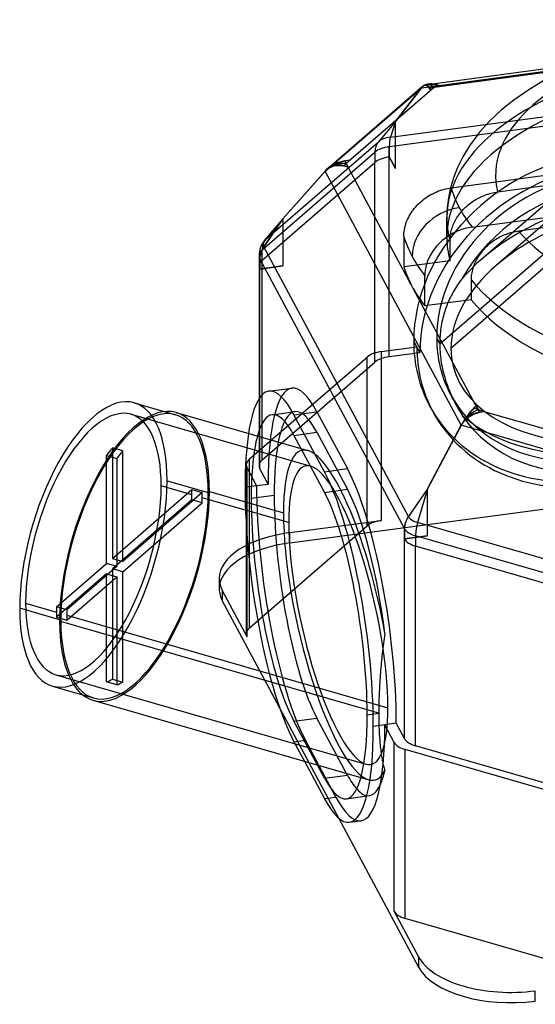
# Model space of a CAD drawing. Header units: millimetres. Extents: x -319 to 319, y -128 to 299.
# Tile 1 of 5: x -319 to -102, y -118 to 296. Entities that reach past the tile are written whole.
import ezdxf

# ---------------------------------------------------------------- set-up
doc = ezdxf.new("R2010")
doc.units = ezdxf.units.MM
doc.layers.add('MAIN-1', color=7, linetype='Continuous')

msp = doc.modelspace()

# ---------------------------------------------------------------- linework, layer by layer
at = {"layer": 'MAIN-1'}
for p, q in [((-150.32, 267.19), (63.39, 295.82)), ((-163.39, 246.43), (63.6, 276.84)), ((-85.16, 276.87), (-145.69, 268.76)), ((-144.87, 267.44), (-89.78, 274.82)), ((-163.84, 242.41), (63.16, 272.82)), ((-98.87, 270.18), (-105.63, 266.1)), ((-190.85, 232.1), (-150.34, 267.18)), ((-149.87, 267.68), (-189.27, 233.57)), ((-144.87, 267.44), (-181.95, 235.33)), ((-161.25, 253.05), (-150.07, 267.49)), ((-161.25, 253.06), (-150.32, 267.19)), ((-150.34, 267.18), (-161.25, 253.06)), ((-149.85, 267.71), (-149.86, 267.69)), ((-148.26, 268.42), (-148.7, 268.36)), ((-145.69, 268.76), (-147.63, 268.5)), ((-146.99, 267.15), (-144.9, 267.43)), ((-146.99, 267.15), (-146.43, 266.11)), ((-146.43, 266.11), (-144.9, 267.43)), ((-144.86, 267.45), (-143.78, 268.39)), ((-141.9, 267.84), (-144.86, 267.45)), ((-141.9, 267.84), (-143.78, 268.39)), ((-105.63, 266.1), (-111.45, 262.03)), ((-37.89, 262.57), (-118.91, 192.41)), ((-111.45, 262.03), (-116.62, 257.87)), ((-51.79, 258.47), (-125.1, 194.98)), ((-116.62, 257.87), (-121.7, 253.09)), ((-161.25, 253.06), (-168.43, 244.49)), ((-161.25, 253.06), (-163.4, 246.43)), ((-161.25, 253.06), (-163.39, 246.43)), ((-161.25, 233.25), (-161.25, 253.06)), ((-161.25, 253.06), (-161.25, 253.06)), ((-161.25, 253.06), (-161.25, 253.05)), ((-161.25, 233.25), (-161.25, 253.05)), ((-121.7, 253.09), (-125.98, 248.34)), ((-215.81, 203.47), (-168.43, 244.49)), ((-126.67, 247.49), (-130.13, 242.75)), ((-125.98, 248.34), (-126.67, 247.49)), ((-163.84, 242.41), (-163.84, 238.08)), ((-163.84, 238.08), (-163.84, 242.41)), ((-137.8, 225.08), (-20.94, 240.74)), ((-130.13, 242.75), (-132.96, 238.08)), ((-217.29, 199.05), (-169.91, 240.08)), ((-180.43, 236.66), (-182.52, 236.38)), ((-181.96, 235.34), (-182.52, 236.38)), ((-181.96, 235.34), (-180.43, 236.66)), ((-169.91, 240.08), (-169.91, 235.75)), ((-163.84, 238.08), (-161.25, 233.25)), ((-163.84, 238.08), (-163.84, 238.08)), ((-163.84, 154.07), (-163.84, 238.08)), ((-161.25, 233.25), (-163.84, 238.08)), ((-132.96, 238.08), (-135.12, 233.67)), ((-118.3, 223.36), (-20.94, 236.41)), ((-217.29, 194.72), (-169.91, 235.75)), ((-217.28, 194.72), (-169.91, 235.75)), ((-208.63, 212.03), (-190.85, 232.1)), ((-190.42, 232.54), (-208.62, 212.03)), ((-190.85, 232.09), (-208.62, 212.03)), ((-133.58, 125.23), (-190.85, 232.09)), ((-190.07, 232.87), (-190.08, 232.86)), ((-189.27, 233.57), (-190.06, 232.88)), ((-183.05, 234.38), (-181.96, 235.32)), ((-183.05, 234.38), (-181.17, 233.83)), ((-181.96, 235.32), (-181.17, 233.83)), ((-154.61, 184.31), (-181.95, 235.33)), ((-169.91, 151.75), (-169.91, 235.75)), ((-161.25, 233.25), (-161.25, 233.25)), ((-135.12, 233.67), (-136.83, 229.29)), ((-136.83, 229.29), (-138.1, 225.04)), ((-143.37, 223.63), (-142.58, 223.92)), ((-142.61, 159.48), (-65.11, 226.6)), ((-142.58, 223.92), (-141.78, 224.19)), ((-141.78, 224.19), (-140.97, 224.43)), ((-140.97, 224.43), (-140.16, 224.64)), ((-140.16, 224.64), (-139.35, 224.82)), ((-139.35, 224.82), (-138.56, 224.97)), ((-138.1, 225.04), (-138.58, 222.95)), ((-138.56, 224.97), (-137.8, 225.08)), ((-59.91, 225.1), (-137.91, 157.55)), ((-128.94, 208.57), (-12.09, 224.22)), ((-150.42, 219.38), (-149.78, 219.92)), ((-149.78, 219.92), (-149.11, 220.44)), ((-149.11, 220.44), (-148.42, 220.93)), ((-148.42, 220.93), (-147.72, 221.4)), ((-147.72, 221.4), (-147.01, 221.84)), ((-147.01, 221.84), (-146.3, 222.25)), ((-146.3, 222.25), (-145.59, 222.63)), ((-145.59, 222.63), (-144.88, 222.98)), ((-144.88, 222.98), (-144.14, 223.31)), ((-144.14, 223.31), (-143.37, 223.63)), ((-138.97, 220.87), (-139.27, 218.8)), ((-138.58, 222.95), (-138.97, 220.87)), ((-129.02, 219.16), (-128.44, 219.56)), ((-128.44, 219.56), (-127.85, 219.93)), ((-127.85, 219.93), (-127.26, 220.29)), ((-127.26, 220.29), (-126.67, 220.62)), ((-126.67, 220.62), (-126.08, 220.93)), ((-126.08, 220.93), (-125.49, 221.22)), ((-125.49, 221.22), (-124.88, 221.5)), ((-124.88, 221.5), (-124.25, 221.77)), ((-124.25, 221.77), (-123.6, 222.02)), ((-123.6, 222.02), (-122.94, 222.26)), ((-122.94, 222.26), (-122.27, 222.48)), ((-122.27, 222.48), (-121.6, 222.68)), ((-121.6, 222.68), (-120.93, 222.86)), ((-120.93, 222.86), (-120.26, 223.02)), ((-120.26, 223.02), (-119.59, 223.15)), ((-119.59, 223.15), (-118.94, 223.27)), ((-118.94, 223.27), (-118.3, 223.36)), ((-12.09, 219.89), (-109.45, 206.85)), ((-154.2, 215.24), (-153.71, 215.9)), ((-153.71, 215.9), (-153.21, 216.54)), ((-153.21, 216.54), (-152.68, 217.15)), ((-152.68, 217.15), (-152.15, 217.73)), ((-152.15, 217.73), (-151.61, 218.29)), ((-151.61, 218.29), (-151.04, 218.84)), ((-151.04, 218.84), (-150.42, 219.38)), ((-139.48, 216.72), (-139.61, 214.66)), ((-139.27, 218.8), (-139.48, 216.72)), ((-133.52, 215.09), (-133.09, 215.59)), ((-133.09, 215.59), (-132.64, 216.07)), ((-132.64, 216.07), (-132.19, 216.52)), ((-132.19, 216.52), (-131.72, 216.98)), ((-131.72, 216.98), (-131.22, 217.44)), ((-131.22, 217.44), (-130.7, 217.89)), ((-130.7, 217.89), (-130.15, 218.33)), ((-130.15, 218.33), (-129.6, 218.75)), ((-129.6, 218.75), (-129.02, 219.16)), ((-216.64, 200.32), (-208.63, 212.03)), ((-208.62, 212.03), (-216.63, 200.32)), ((-208.63, 212.03), (-216.26, 203.01)), ((-208.63, 212.03), (-215.81, 203.47)), ((-208.63, 212.03), (-208.63, 212.02)), ((-208.63, 212.03), (-208.63, 212.03)), ((-208.62, 212.03), (-208.63, 212.03)), ((-208.63, 212.02), (-208.63, 192.22)), ((-208.62, 212.03), (-208.62, 192.22)), ((-156.44, 211.16), (-156.15, 211.83)), ((-156.15, 211.83), (-155.83, 212.51)), ((-155.83, 212.51), (-155.47, 213.19)), ((-155.47, 213.19), (-155.08, 213.88)), ((-155.08, 213.88), (-154.65, 214.57)), ((-154.65, 214.57), (-154.2, 215.24)), ((-139.61, 214.66), (-139.65, 212.59)), ((-139.65, 204.21), (-139.65, 212.59)), ((-136.16, 211.21), (-135.84, 211.78)), ((-135.84, 211.78), (-135.51, 212.36)), ((-135.51, 212.36), (-135.15, 212.92)), ((-135.15, 212.92), (-134.77, 213.48)), ((-134.77, 213.48), (-134.37, 214.03)), ((-134.37, 214.03), (-133.95, 214.57)), ((-133.95, 214.57), (-133.52, 215.09)), ((-157.61, 206.78), (-157.49, 207.52)), ((-157.49, 207.52), (-157.34, 208.26)), ((-157.34, 208.26), (-157.16, 209.01)), ((-157.16, 209.01), (-156.95, 209.74)), ((-156.95, 209.74), (-156.7, 210.46)), ((-156.7, 210.46), (-156.44, 211.16)), ((-137.9, 206.53), (-137.75, 207.14)), ((-137.75, 207.14), (-137.58, 207.76)), ((-137.58, 207.76), (-137.39, 208.36)), ((-137.39, 208.36), (-137.17, 208.95)), ((-137.17, 208.95), (-136.95, 209.53)), ((-136.95, 209.53), (-136.71, 210.08)), ((-136.71, 210.08), (-136.45, 210.64)), ((-136.45, 210.64), (-136.16, 211.21)), ((-134.52, 207.11), (-135.29, 206.8)), ((-133.73, 207.41), (-134.52, 207.11)), ((-132.93, 207.68), (-133.73, 207.41)), ((-132.12, 207.92), (-132.93, 207.68)), ((-131.31, 208.12), (-132.12, 207.92)), ((-130.5, 208.3), (-131.31, 208.12)), ((-129.71, 208.45), (-130.5, 208.3)), ((-128.94, 208.57), (-129.71, 208.45)), ((-157.75, 204.64), (-157.73, 205.33)), ((-157.75, 204.64), (-157.75, 191.93)), ((-157.73, 205.33), (-157.69, 206.04)), ((-157.69, 206.04), (-157.61, 206.78)), ((-140.93, 203.4), (-141.57, 202.87)), ((-140.26, 203.92), (-140.93, 203.4)), ((-139.57, 204.41), (-140.26, 203.92)), ((-138.87, 204.88), (-139.57, 204.41)), ((-138.16, 205.33), (-138.87, 204.88)), ((-138.3, 202.91), (-138.29, 203.49)), ((-138.29, 203.49), (-138.26, 204.08)), ((-138.26, 204.08), (-138.21, 204.68)), ((-138.21, 204.68), (-138.13, 205.29)), ((-137.44, 205.74), (-138.16, 205.33)), ((-138.13, 205.29), (-138.02, 205.91)), ((-138.02, 205.91), (-137.9, 206.53)), ((-136.74, 206.11), (-137.44, 205.74)), ((-136.03, 206.46), (-136.74, 206.11)), ((-135.29, 206.8), (-136.03, 206.46)), ((-119.59, 203.04), (-120.17, 202.65)), ((-119, 203.42), (-119.59, 203.04)), ((-118.4, 203.77), (-119, 203.42)), ((-117.81, 204.1), (-118.4, 203.77)), ((-117.23, 204.41), (-117.81, 204.1)), ((-116.64, 204.7), (-117.23, 204.41)), ((-116.03, 204.98), (-116.64, 204.7)), ((-115.4, 205.25), (-116.03, 204.98)), ((-114.75, 205.5), (-115.4, 205.25)), ((-114.09, 205.74), (-114.75, 205.5)), ((-113.42, 205.96), (-114.09, 205.74)), ((-112.75, 206.16), (-113.42, 205.96)), ((-112.08, 206.34), (-112.75, 206.16)), ((-111.41, 206.5), (-112.08, 206.34)), ((-110.74, 206.64), (-111.41, 206.5)), ((-110.09, 206.75), (-110.74, 206.64)), ((-109.45, 206.85), (-110.09, 206.75)), ((-217.29, 194.72), (-217.29, 199.05)), ((-155.81, 86.82), (-216.63, 200.32)), ((-144.86, 199.38), (-145.34, 198.72)), ((-144.36, 200.02), (-144.86, 199.38)), ((-143.83, 200.63), (-144.36, 200.02)), ((-143.3, 201.22), (-143.83, 200.63)), ((-142.76, 201.77), (-143.3, 201.22)), ((-142.18, 202.32), (-142.76, 201.77)), ((-141.57, 202.87), (-142.18, 202.32)), ((-138.3, 194.53), (-138.3, 202.91)), ((-124.23, 199.07), (-124.67, 198.57)), ((-123.79, 199.55), (-124.23, 199.07)), ((-123.34, 200.01), (-123.79, 199.55)), ((-122.87, 200.46), (-123.34, 200.01)), ((-122.37, 200.92), (-122.87, 200.46)), ((-121.84, 201.37), (-122.37, 200.92)), ((-121.3, 201.81), (-121.84, 201.37)), ((-120.74, 202.24), (-121.3, 201.81)), ((-120.17, 202.65), (-120.74, 202.24)), ((-218.63, 196.55), (-218.63, 192.22)), ((-218.29, 190.93), (-218.29, 195.26)), ((-218.28, 195.26), (-218.28, 190.93)), ((-157.46, 81.76), (-218.28, 195.26)), ((-217.28, 110.72), (-217.28, 194.72)), ((-147.3, 195.31), (-147.58, 194.64)), ((-146.98, 195.99), (-147.3, 195.31)), ((-146.62, 196.67), (-146.98, 195.99)), ((-146.23, 197.36), (-146.62, 196.67)), ((-145.8, 198.05), (-146.23, 197.36)), ((-145.34, 198.72), (-145.8, 198.05)), ((-127.31, 194.69), (-127.59, 194.13)), ((-126.99, 195.27), (-127.31, 194.69)), ((-126.66, 195.84), (-126.99, 195.27)), ((-126.29, 196.41), (-126.66, 195.84)), ((-125.91, 196.97), (-126.29, 196.41)), ((-125.51, 197.52), (-125.91, 196.97)), ((-125.1, 198.05), (-125.51, 197.52)), ((-124.67, 198.57), (-125.1, 198.05)), ((-218.62, 192.22), (-218.62, 192.11)), ((-218.62, 192.11), (-218.62, 136.38)), ((-218.28, 190.93), (-218.29, 190.93)), ((-208.63, 192.22), (-218.28, 190.93)), ((-218.28, 190.93), (-208.62, 192.22)), ((-218.28, 136.88), (-218.28, 190.93)), ((-208.62, 192.22), (-208.63, 192.22)), ((-157.75, 191.93), (-138.3, 194.53)), ((-148.64, 191), (-148.76, 190.26)), ((-148.49, 191.75), (-148.64, 191)), ((-148.31, 192.49), (-148.49, 191.75)), ((-148.09, 193.22), (-148.31, 192.49)), ((-147.85, 193.94), (-148.09, 193.22)), ((-147.58, 194.64), (-147.85, 193.94)), ((-128.9, 190.63), (-129.05, 190.01)), ((-128.73, 191.24), (-128.9, 190.63)), ((-128.53, 191.84), (-128.73, 191.24)), ((-128.32, 192.43), (-128.53, 191.84)), ((-128.1, 193.01), (-128.32, 192.43)), ((-127.86, 193.57), (-128.1, 193.01)), ((-127.59, 194.13), (-127.86, 193.57)), ((-148.88, 188.81), (-148.9, 188.12)), ((-148.9, 175.41), (-148.9, 188.12)), ((-148.84, 189.53), (-148.88, 188.81)), ((-148.76, 190.26), (-148.84, 189.53)), ((-133.12, 187.01), (-133.64, 186.34)), ((-129.44, 186.97), (-129.45, 186.4)), ((-129.45, 186.4), (-129.45, 178.01)), ((-129.41, 187.56), (-129.44, 186.97)), ((-129.35, 188.16), (-129.41, 187.56)), ((-129.27, 188.77), (-129.35, 188.16)), ((-129.17, 189.39), (-129.27, 188.77)), ((-129.05, 190.01), (-129.17, 189.39)), ((-154.5, 184.09), (-154.61, 184.31)), ((-154.38, 183.87), (-154.5, 184.09)), ((-154.27, 183.66), (-154.38, 183.87)), ((-154.15, 183.44), (-154.27, 183.66)), ((-154.03, 183.22), (-154.15, 183.44)), ((-153.91, 183.01), (-154.03, 183.22)), ((-153.79, 182.79), (-153.91, 183.01)), ((-126.45, 131.77), (-153.79, 182.79)), ((-136.04, 182.85), (-136.48, 182.12)), ((-135.59, 183.56), (-136.04, 182.85)), ((-135.12, 184.27), (-135.59, 183.56)), ((-134.64, 184.97), (-135.12, 184.27)), ((-134.15, 185.66), (-134.64, 184.97)), ((-133.64, 186.34), (-134.15, 185.66)), ((-138.47, 178.36), (-138.82, 177.58)), ((-138.1, 179.12), (-138.47, 178.36)), ((-137.72, 179.89), (-138.1, 179.12)), ((-137.32, 180.64), (-137.72, 179.89)), ((-136.91, 181.38), (-137.32, 180.64)), ((-136.48, 182.12), (-136.91, 181.38)), ((-129.45, 178.01), (-148.9, 175.41)), ((-140.08, 174.41), (-140.36, 173.61)), ((-139.79, 175.22), (-140.08, 174.41)), ((-139.48, 176.01), (-139.79, 175.22)), ((-139.16, 176.8), (-139.48, 176.01)), ((-138.82, 177.58), (-139.16, 176.8)), ((-141.3, 170.34), (-141.5, 169.51)), ((-141.09, 171.16), (-141.3, 170.34)), ((-140.86, 171.98), (-141.09, 171.16)), ((-140.62, 172.8), (-140.86, 171.98)), ((-140.36, 173.61), (-140.62, 172.8)), ((-142.12, 166.18), (-142.24, 165.34)), ((-141.99, 167.02), (-142.12, 166.18)), ((-141.84, 167.85), (-141.99, 167.02)), ((-141.68, 168.68), (-141.84, 167.85)), ((-141.5, 169.51), (-141.68, 168.68)), ((-143.92, 161.92), (-142.61, 159.48)), ((-142.54, 161.99), (-142.58, 161.15)), ((-142.49, 162.83), (-142.54, 161.99)), ((-142.42, 163.66), (-142.49, 162.83)), ((-142.34, 164.5), (-142.42, 163.66)), ((-142.24, 165.34), (-142.34, 164.5)), ((-167.06, 156.23), (-152.28, 158.21)), ((-152.28, 158.21), (-153.58, 160.63)), ((-150.99, 155.8), (-152.28, 158.21)), ((-142.6, 160.31), (-142.61, 159.48)), ((-142.61, 159.48), (-142.6, 158.63)), ((-142.58, 161.15), (-142.6, 160.31)), ((-142.6, 158.63), (-142.58, 157.77)), ((-142.58, 157.77), (-142.54, 156.91)), ((-222.63, 111.04), (-173.13, 153.9)), ((-173.13, 82.89), (-173.13, 153.9)), ((-167.06, 85.22), (-167.06, 156.23)), ((-163.84, 154.07), (-150.99, 155.8)), ((-142.54, 156.91), (-142.49, 156.05)), ((-142.49, 156.05), (-142.41, 155.18)), ((-142.41, 155.18), (-142.33, 154.3)), ((-142.33, 154.3), (-142.22, 153.43)), ((-142.22, 153.43), (-142.11, 152.55)), ((-217.28, 110.72), (-169.91, 151.75)), ((-142.11, 152.55), (-141.97, 151.66)), ((-141.97, 151.66), (-141.82, 150.78)), ((-141.82, 150.78), (-141.65, 149.89)), ((-141.65, 149.89), (-141.46, 149)), ((-141.46, 149), (-141.26, 148.11)), ((-141.26, 148.11), (-141.04, 147.22)), ((-141.04, 147.22), (-140.81, 146.32)), ((-140.81, 146.32), (-140.55, 145.43)), ((-140.55, 145.43), (-140.29, 144.54)), ((-214.49, 139.55), (-204.83, 140.85)), ((-140.29, 144.54), (-140, 143.65)), ((-140, 143.65), (-139.7, 142.76)), ((-139.7, 142.76), (-139.38, 141.87)), ((-139.38, 141.87), (-139.05, 140.98)), ((-139.05, 140.98), (-138.7, 140.1)), ((-218.28, 106.92), (-218.28, 136.88)), ((-138.7, 140.1), (-138.34, 139.22)), ((-138.34, 139.22), (-137.96, 138.34)), ((-138.05, 138.12), (-135.84, 133.99)), ((-137.96, 138.34), (-137.57, 137.46)), ((-137.57, 137.46), (-137.16, 136.59)), ((-271.09, 134.63), (-258.46, 130.98)), ((-218.62, 136.38), (-218.62, 108.22)), ((-146.87, 133.4), (-145.57, 130.98)), ((-137.16, 136.59), (-136.73, 135.72)), ((-136.73, 135.72), (-136.3, 134.85)), ((-136.3, 134.85), (-135.84, 133.99)), ((-135.84, 133.99), (-135.42, 133.21)), ((-135.42, 133.21), (-134.98, 132.44)), ((-127.27, 133.26), (-128.36, 132.32)), ((-127.27, 133.26), (-126.47, 131.78)), ((-272.47, 129.82), (-196.84, 107.99)), ((-258.46, 130.98), (-253.81, 129.64)), ((-253.53, 130.6), (-200.99, 115.43)), ((-213.17, 129.64), (-203.51, 130.94)), ((-203.95, 129.62), (-194.29, 130.91)), ((-191.11, 105.66), (-203.95, 129.62)), ((-194.29, 130.91), (-181.45, 106.96)), ((-134.98, 132.44), (-134.53, 131.66)), ((-134.53, 131.66), (-134.07, 130.9)), ((-134.07, 130.9), (-133.6, 130.13)), ((-133.6, 130.13), (-133.12, 129.37)), ((-126.47, 131.78), (-128.36, 132.32)), ((-126.45, 131.77), (-62.24, 113.23)), ((-123.8, 131), (-126.45, 131.76)), ((-125.89, 130.72), (-126.45, 131.76)), ((-125.89, 130.72), (-123.8, 131)), ((-147.8, 98.53), (-133.24, 125.83)), ((-133.57, 125.22), (-147.8, 98.53)), ((-147.2, 99.66), (-133.58, 125.23)), ((-63.42, 104.97), (-133.57, 125.22)), ((-203.95, 120.96), (-194.29, 122.25)), ((-203.95, 120.96), (-191.11, 97)), ((-194.29, 122.25), (-181.45, 98.3)), ((-205.7, 75.71), (102.43, 116.99)), ((-282.79, 112.52), (-278.46, 111.27)), ((-282.79, 67.03), (-282.79, 112.52)), ((-275.96, 114.4), (-280.29, 115.65)), ((-280.29, 115.65), (-280.29, 69.2)), ((-275.96, 67.95), (-275.96, 114.4)), ((-200.99, 115.43), (-198.06, 114.59)), ((-278.46, 111.27), (-278.46, 65.78)), ((-223.97, 108.54), (-223.97, 37.52)), ((-222.63, 40.02), (-222.63, 111.04)), ((-219.67, 99.85), (-223.63, 107.24)), ((-223.63, 36.23), (-223.63, 107.24)), ((-214.84, 100.5), (-218.28, 106.92)), ((-191.11, 105.66), (-181.45, 106.96)), ((-246.84, 96), (-259.78, 99.74)), ((-257.28, 101.9), (-240.01, 96.92)), ((-224.5, 99.2), (-219.67, 99.85)), ((-219.67, 99.85), (-214.84, 100.5)), ((-147.8, 98.53), (-147.2, 99.66)), ((-280.29, 69.2), (-246.86, 98.14)), ((-242.53, 96.89), (-275.96, 67.95)), ((-246.86, 98.14), (-242.53, 96.89)), ((-239.51, 97.35), (-208.33, 88.35)), ((-212.25, 95.67), (-221.91, 94.38)), ((-191.11, 97), (-181.45, 98.3)), ((-147.8, 98.53), (-155.81, 86.82)), ((-147.8, 98.53), (-155.81, 86.82)), ((-147.8, 98.53), (-151.95, 84.3)), ((-147.8, 78.72), (-147.8, 98.53)), ((-147.8, 98.53), (-147.8, 98.53)), ((-147.8, 98.53), (-147.8, 98.53)), ((-147.8, 78.73), (-147.8, 98.53)), ((-147.8, 98.53), (-147.8, 98.53)), ((-246.86, 93.81), (-280.29, 64.87)), ((-275.96, 63.62), (-242.53, 92.56)), ((-242.53, 92.56), (-246.86, 93.81)), ((-206.14, 84.25), (-242.51, 94.75)), ((-222.63, 40.02), (-173.13, 82.89)), ((-205.7, 80.04), (-167.06, 85.22)), ((-69.89, 60.62), (-151.95, 84.3)), ((-205.7, 75.71), (-205.7, 80.04)), ((-157.46, 81.76), (-157.46, 77.43)), ((-157.46, 77.43), (-157.46, 81.76)), ((-157.46, 81.76), (-157.46, 81.76)), ((-147.8, 78.73), (-157.46, 77.43)), ((-157.46, 77.43), (-147.8, 78.72)), ((-152.8, 78.72), (-152.8, 74.39)), ((-70.75, 55.04), (-152.8, 78.72)), ((-147.8, 78.72), (-147.8, 78.73)), ((-157.46, 77.43), (-157.46, 77.43)), ((-157.46, -6.57), (-157.46, 77.43)), ((-157.46, 77.43), (-157.46, 77.43)), ((-152.8, -9.61), (-152.8, 74.39)), ((-152.8, 74.39), (-152.8, 74.39)), ((-70.74, 50.71), (-152.8, 74.39)), ((-70.75, 50.7), (-152.8, 74.39)), ((-303.81, 48.83), (-282.79, 67.03)), ((-278.46, 65.78), (-282.79, 67.03)), ((-280.29, 69.2), (-275.96, 67.95)), ((-282.79, 62.7), (-303.81, 44.5)), ((-278.46, 65.78), (-299.48, 47.58)), ((-282.79, 62.7), (-278.46, 61.45)), ((-282.79, 17.22), (-282.79, 62.7)), ((-280.29, 64.87), (-280.29, 18.42)), ((-275.96, 63.62), (-280.29, 64.87)), ((-275.96, 17.17), (-275.96, 63.62)), ((-299.48, 43.25), (-278.46, 61.45)), ((-278.46, 61.45), (-278.46, 15.97)), ((-235.35, 60.72), (-235.35, 56.39)), ((-223.63, 36.23), (-233.98, 55.55)), ((-233.98, 51.22), (-233.98, 55.55)), ((-316.78, 50.38), (-303.84, 46.64)), ((-185.03, -40.13), (-233.98, 51.22)), ((-302.5, 43.37), (-319.28, 48.21)), ((-299.48, 47.58), (-303.81, 48.83)), ((-303.81, 44.5), (-299.48, 43.25)), ((-173.16, 5.45), (-302.51, 42.79)), ((-302.01, 43.22), (-302.5, 43.37)), ((-299.51, 45.39), (-164.41, 6.39)), ((-165.69, 37.6), (-165.85, 36.57)), ((-166.28, 33.46), (-166.42, 32.42)), ((-166.14, 34.5), (-166.28, 33.46)), ((-166, 35.53), (-166.14, 34.5)), ((-165.85, 36.57), (-166, 35.53)), ((-166.79, 29.31), (-166.91, 28.27)), ((-166.67, 30.34), (-166.79, 29.31)), ((-166.55, 31.38), (-166.67, 30.34)), ((-166.42, 32.42), (-166.55, 31.38)), ((-167.22, 25.17), (-167.32, 24.15)), ((-167.12, 26.2), (-167.22, 25.17)), ((-167.02, 27.24), (-167.12, 26.2)), ((-166.91, 28.27), (-167.02, 27.24)), ((-167.58, 21.09), (-167.65, 20.08)), ((-167.5, 22.1), (-167.58, 21.09)), ((-167.41, 23.12), (-167.5, 22.1)), ((-167.32, 24.15), (-167.41, 23.12)), ((-304.09, 20.29), (-173.7, -17.35)), ((-278.46, 15.97), (-282.79, 17.22)), ((-280.29, 18.42), (-275.96, 17.17)), ((-167.86, 17.07), (-167.91, 16.09)), ((-167.79, 18.07), (-167.86, 17.07)), ((-167.73, 19.07), (-167.79, 18.07)), ((-167.65, 20.08), (-167.73, 19.07)), ((-305.48, 15.49), (-292.85, 11.85)), ((-168.06, 13.17), (-168.1, 12.21)), ((-168.02, 14.13), (-168.06, 13.17)), ((-167.97, 15.11), (-168.02, 14.13)), ((-167.91, 16.09), (-167.97, 15.11)), ((-292.85, 11.85), (-288.2, 10.5)), ((-288.48, 9.54), (-175.77, -22.99)), ((-168.22, 8.48), (-168.23, 7.57)), ((-168.19, 9.39), (-168.22, 8.48)), ((-168.17, 10.32), (-168.19, 9.39)), ((-168.14, 11.26), (-168.17, 10.32)), ((-168.1, 12.21), (-168.14, 11.26)), ((-168.27, 4.04), (-173.16, 5.45)), ((-168.26, 5.78), (-168.27, 4.9)), ((-168.27, 4.9), (-168.27, 4.04)), ((-168.25, 6.67), (-168.26, 5.78)), ((-168.23, 7.57), (-168.25, 6.67)), ((-203.95, 0.76), (-194.29, 2.05)), ((-194.05, -17.72), (-203.95, 0.76)), ((-181.8, -21.25), (-194.29, 2.05)), ((-173.15, 3.38), (-168.27, 4.04)), ((-168.27, 4.04), (-168.27, 3.21)), ((-168.27, 3.21), (-168.26, 2.38)), ((-168.26, 2.38), (-168.25, 1.56)), ((-168.25, 1.56), (-168.24, 0.74)), ((-168.24, 0.74), (-168.22, -0.08)), ((-165.73, -0.8), (-170.56, -1.44)), ((-168.22, -0.08), (-168.2, -0.88)), ((-168.2, -0.88), (-168.17, -1.69)), ((-168.17, -1.69), (-168.14, -2.48)), ((-168.14, -2.48), (-168.11, -3.27)), ((-168.11, -3.27), (-168.07, -4.05)), ((-168.07, -4.05), (-168.03, -4.82)), ((-160.9, -0.15), (-165.73, -0.8)), ((-161.77, -8.19), (-165.73, -0.8)), ((-157.46, -6.57), (-160.9, -0.15)), ((-203.95, -7.9), (-199.12, -7.26)), ((-203.95, -7.9), (-199.54, -16.13)), ((-186.28, -31.21), (-199.12, -7.26)), ((-168.03, -4.82), (-167.98, -5.58)), ((-167.98, -5.58), (-167.93, -6.33)), ((-167.93, -6.33), (-167.88, -7.08)), ((-167.88, -7.08), (-167.82, -7.81)), ((-167.82, -7.81), (-167.76, -8.54)), ((-161.77, -79.2), (-161.77, -8.19)), ((-167.76, -8.54), (-167.69, -9.25)), ((-167.69, -9.25), (-167.62, -9.96)), ((-167.62, -9.96), (-167.54, -10.65)), ((-167.54, -10.65), (-167.46, -11.33)), ((-167.46, -11.33), (-167.37, -12)), ((-167.37, -12), (-167.29, -12.66)), ((-71.38, -35.97), (-157.11, -11.22)), ((-157.11, -82.24), (-157.11, -11.22)), ((-70.74, -33.3), (-152.8, -9.61)), ((-199.54, -16.13), (-191.11, -31.86)), ((-167.29, -12.66), (-167.19, -13.31)), ((-167.19, -13.31), (-167.09, -13.94)), ((-167.09, -13.94), (-166.99, -14.56)), ((-166.99, -14.56), (-166.88, -15.17)), ((-166.88, -15.17), (-166.77, -15.76)), ((-166.77, -15.76), (-166.65, -16.35)), ((-166.65, -16.35), (-166.53, -16.91)), ((-191.11, -23.2), (-194.05, -17.72)), ((-166.53, -16.91), (-166.4, -17.47)), ((-166.4, -17.47), (-166.27, -18.01)), ((-166.27, -18.01), (-166.13, -18.54)), ((-166.13, -18.54), (-165.99, -19.05)), ((-165.99, -19.05), (-165.84, -19.55)), ((-165.84, -19.55), (-165.69, -20.03)), ((-191.11, -23.2), (-181.45, -21.91)), ((-181.45, -21.91), (-181.8, -21.25)), ((-175.77, -22.99), (-172.48, -23.94)), ((-191.11, -31.86), (-186.28, -31.21)), ((-181.9, -31.88), (-172.24, -30.59)), ((-151.42, -102.85), (-185.03, -40.13)), ((-180.57, -41.79), (-175.74, -41.15)), ((-151.42, -98.52), (-161.77, -79.2)), ((-71.38, -106.99), (-157.11, -82.24)), ((-151.42, -102.85), (-151.42, -98.52)), ((-102.43, -116.99), (-102.43, -112.66))]:
    msp.add_line(p, q, dxfattribs=at)
msp.add_arc((-208.63, 196.55), 10, 139.8011, 180.0014, dxfattribs=at)
for centre, major_axis, ratio, start_param, end_param in [((0, 230.36), (119.13, 0), 0.5, 1.976634, 3.18797), ((0, 212.59), (-139.65, 0), 0.5, -1.18624, -0.000001), ((-142.38, 260.94), (-7.94, 6.27), 0.596142, -0.112075, 0.00664), ((-149.69, 258.13), (1.32, 10.22), 0.342711, 0.462024, 0.529633), ((-138.06, 259.69), (-12.48, 7.21), 0.415281, -0.494301, -0.123056), ((-144.88, 258.78), (-4.23, 9.39), 0.537395, 0.158487, 0.198687), ((-148.4, 255.73), (-0.4, 12.42), 0.333489, 0.263819, 0.30361), ((-149.69, 258.13), (1.32, 10.22), 0.342711, 0.435341, 0.449365), ((-149.69, 258.13), (1.32, 10.22), 0.342711, 0.092024, 0.435341), ((-148.4, 255.73), (-0.4, 12.42), 0.333489, -0.592202, 0.263819), ((-144.88, 258.78), (-4.23, 9.39), 0.537395, -0.160694, 0.158487), ((-142.38, 260.94), (-7.94, 6.27), 0.596142, -0.295609, -0.112075), ((-142.38, 260.94), (-7.94, 6.27), 0.596142, -0.969439, -0.295609), ((-149.69, 258.13), (1.32, 10.22), 0.342711, -0.446446, 0.092024), ((-144.88, 258.78), (-4.23, 9.39), 0.537395, -0.697906, -0.160694), ((-138.06, 259.69), (-12.48, 7.21), 0.415281, -1.031526, -0.494301), ((-146.99, 258.5), (1.33, -9.91), 0.224144, 2.602072, 2.603635), ((-144.88, 258.78), (-20.47, -9.23), 0.35615, -1.729963, -1.729181), ((-144.88, 258.78), (-20.47, -9.23), 0.35615, -1.730744, -1.729963), ((-144.88, 258.78), (-4.23, 9.39), 0.537395, -0.698687, -0.697906), ((-143.78, 259.73), (-6.55, 7.56), 0.75, -0.857853, -0.856291), ((0, 204.21), (-139.65, 0), 0.5, -1.18624, -0.000001), ((-161.25, 237.58), (-6.55, 7.56), 0.75, 0.120602, 0.713724), ((-161.25, 242.42), (-8.29, 0), 0.5, -1.308997, -0.523599), ((-161.25, 237.58), (-1.33, 9.91), 0.224144, 0.438935, 1.032057), ((-161.25, 237.58), (1.33, -9.91), 0.224144, -2.702658, -2.109535), ((-161.25, 237.58), (-10, 0), 0.5, -1.308997, -0.523599), ((-183.25, 229.08), (9.35, 3.64), 0.691188, 1.23364, 2.128331), ((-178.43, 229.72), (-13.79, -1.11), 0.514505, -1.467343, -0.611323), ((-182.52, 227.72), (-8.81, -4.72), 0.836516, -1.993007, -1.991444), ((-161.25, 233.25), (-10, 0), 0.5, -1.308997, -0.523599), ((-161.25, 233.25), (-10, 0), 0.5, -1.30865, -0.523599), ((-161.25, 233.25), (-10, 0), 0.5, -1.308997, -1.30865), ((-76.88, 170.9), (69.98, 37.5), 0.836516, 1.149367, 2.720164), ((-184.45, 224.51), (-2.69, 9.93), 0.840883, 0.386312, 0.505027), ((-183.25, 229.08), (9.35, 3.64), 0.691188, 2.14211, 2.209719), ((-180.13, 223.26), (-10.95, 8.57), 0.650693, -1.015252, -0.106781), ((-181.96, 226.67), (-10.62, 1.96), 0.797318, -0.568257, -0.528056), ((-178.43, 229.72), (-13.79, -1.11), 0.514505, -0.611323, -0.571532), ((-183.25, 229.08), (9.35, 3.64), 0.691188, 2.128331, 2.129452), ((-184.45, 224.51), (-2.69, 9.93), 0.840883, -0.471051, 0.386312), ((-181.96, 226.67), (-10.62, 1.96), 0.797318, -1.424649, -0.568257), ((-183.05, 225.72), (6.55, -7.56), 0.75, 2.283739, 2.285302), ((-181.96, 226.67), (2.88, 15.58), 0.117702, 1.002438, 1.00322), ((-181.96, 226.67), (-10.62, 1.96), 0.797318, -1.42543, -1.424649), ((-181.96, 226.67), (2.88, 15.58), 0.117702, 1.00322, 1.004001), ((-74.3, 166.07), (-69.98, -37.5), 0.836516, -1.992225, -0.421429), ((-76.88, 170.9), (-61.17, -32.78), 0.836516, -1.992225, -0.421429), ((0, 234.69), (139.13, 0), 0.5, -3.003011, -2.879793), ((-74.3, 166.07), (-61.17, -32.78), 0.836516, -1.992225, -0.921466), ((-60.05, 167.98), (-85.28, -18.74), 0.615841, 3.007058, 5.434516), ((0, 230.36), (119.13, 0), 0.5, -3.095215, -3.023831), ((-60.05, 167.98), (-77.16, -16.96), 0.615841, 3.007058, 5.434307), ((-134.39, 198.92), (-18.09, -9.69), 0.836516, -1.992225, -0.421429), ((0, 234.69), (139.13, 0), 0.5, -2.879793, -2.756575), ((0, 212.59), (-139.65, 0), 0.5, 0.000038, 0.139042), ((-208.63, 196.55), (6.55, -7.56), 0.75, -3.020991, -2.427868), ((-208.63, 201.39), (8.29, 0), 0.5, 2.741794, 3.403392), ((-208.63, 201.39), (8.29, 0), 0.5, 2.741085, 2.741794), ((-208.63, 201.39), (8.29, 0), 0.5, 2.617994, 2.741085), ((0, 216.92), (-159.65, 0), 0.5, 0.154484, 0.261799), ((0, 204.21), (-139.65, 0), 0.5, -0.000001, 0.139042), ((0, 230.36), (119.13, 0), 0.5, -2.735755, -1.453035), ((-208.63, 196.55), (10, 0), 0.5, 2.617994, 3.141641), ((-208.63, 196.55), (8.81, 4.72), 0.836516, 2.127041, 2.720164), ((-208.62, 196.55), (-8.81, -4.72), 0.836516, -1.014551, -0.421429), ((-208.63, 196.55), (10, 0), 0.5, -3.141545, -2.879793), ((-208.63, 192.22), (10, 0), 0.5, 2.617994, 3.141641), ((-208.62, 192.22), (-10, 0), 0.5, -0.523599, 0.000048), ((0, 216.92), (-159.65, 0), 0.5, 0.261799, 0.369115), ((-60.05, 167.98), (-85.28, -18.74), 0.615841, -0.84867, -0.690972), ((-208.63, 192.22), (10, 0), 0.5, -3.141545, -2.879793), ((-208.62, 192.22), (-10, 0), 0.5, 0.000048, 0.261452), ((-208.62, 192.22), (-10, 0), 0.5, 0.261452, 0.261799), ((0, 204.21), (-159.65, 0), 0.5, 0.154484, 0.251906), ((-60.05, 167.98), (-77.16, -16.96), 0.615841, -0.848878, -0.134535), ((0, 212.59), (-139.65, 0), 0.5, 0.384556, 1.709839), ((0, 204.21), (-159.65, 0), 0.5, 0.271692, 0.369115), ((0, 204.21), (-139.65, 0), 0.5, 0.384556, 1.709839), ((-76.88, 170.9), (-61.17, -32.78), 0.836516, -0.421429, 0.000014), ((-76.88, 170.9), (69.98, 37.5), 0.836516, 2.720164, 3.141606), ((-75.59, 168.49), (-69.98, -37.5), 0.836516, -0.421429, 0.000014), ((-60.05, 167.98), (-77.16, -16.96), 0.615841, -0.134535, 2.292714), ((-164.47, 151.4), (-10, 0), 0.5, -1.308997, -0.523599), ((-161.25, 149.25), (-10, 0), 0.5, -1.308997, -0.523599), ((-194.29, 62.15), (10.54, -78.7), 0.224144, -3.141592, -2.109535), ((-194.29, 62.15), (10.54, -78.7), 0.224144, 2.602854, 3.141594), ((-60.05, 167.98), (-85.28, -18.74), 0.615841, 0.421903, 2.292931), ((-288.28, 75.06), (17.2, 59.57), 0.433013, 0.000002, 2.158799), ((-203.95, 60.86), (-10.54, 78.7), 0.224144, 0.000001, 0.655519), ((-203.95, 60.86), (-10.54, 78.7), 0.224144, -0.538739, 0.000001), ((-76.88, 170.9), (-61.17, -32.78), 0.836516, 0.000014, 1.149367), ((-271.01, 70.07), (17.47, 60.53), 0.433013, 0.000002, 2.158799), ((-288.28, 75.06), (17.2, 59.57), 0.433013, -0.982794, 0.000002), ((-76.88, 170.9), (69.98, 37.5), 0.836516, -3.141579, -1.992225), ((-128.29, 126.52), (-6.46, -8.83), 0.34599, -2.156017, -1.247546), ((-288.28, 75.06), (-15.81, -54.76), 0.433013, -3.141591, -0.982794), ((-271.01, 70.07), (-17.2, -59.57), 0.433013, -3.141591, -0.982794), ((-288.28, 75.06), (-15.81, -54.76), 0.433013, 2.158799, 3.141594), ((-271.01, 70.07), (-17.2, -59.57), 0.433013, 2.158799, 3.141594), ((-271.01, 70.07), (17.47, 60.53), 0.433013, -0.982794, 0.000002), ((-203.95, 60.86), (9.22, -68.79), 0.224144, -3.141592, -2.655689), ((-203.95, 60.86), (9.22, -68.79), 0.224144, 2.602854, 3.141594), ((-194.29, 62.15), (9.22, -68.79), 0.224144, -3.141592, -2.82298), ((-194.29, 62.15), (9.22, -68.79), 0.224144, 2.602854, 3.141594), ((-75.59, 168.49), (-69.98, -37.5), 0.836516, 0.000014, 1.149367), ((-130.79, 124.36), (4.96, 8.95), 0.279501, 0.65266, 1.628739), ((-126.46, 123.11), (-6.56, -8.11), 0.683965, -2.272908, -1.376315), ((-120.36, 121.35), (-14.06, 1.11), 0.693965, -1.269082, -0.37327), ((-125.17, 120.7), (4.5, 9.18), 0.934447, 0.55906, 1.454872), ((-74.3, 166.07), (-61.17, -32.78), 0.836516, 0.078608, 1.149367), ((-128.36, 123.66), (-2.77, -9.61), 0.433013, -2.554371, -2.552809), ((-126.46, 123.11), (15.29, -12.36), 0.356551, 1.851479, 1.85226), ((-126.46, 123.11), (-6.56, -8.11), 0.683965, -2.273689, -2.272908), ((-126.46, 123.11), (15.29, -12.36), 0.356551, 1.850697, 1.851479), ((-125.9, 122.05), (8.81, 4.72), 0.836516, 1.148586, 1.150148), ((-194.29, 62.15), (9.22, -68.79), 0.224144, -2.82298, -2.552187), ((-125.17, 120.7), (4.5, 9.18), 0.934447, 1.469205, 1.535139), ((-125.17, 120.7), (4.5, 9.18), 0.934447, 1.46753, 1.469205), ((-203.95, 60.86), (-10.54, 78.7), 0.224144, 0.655519, 1.032057), ((-203.95, 60.86), (9.22, -68.79), 0.224144, -2.655689, -2.109535), ((-194.29, 62.15), (9.22, -68.79), 0.224144, -2.552187, -2.109535), ((-185.27, 45.32), (15.25, -69.38), 0.249311, 3.004304, 3.989852), ((-275.34, 71.32), (-15.81, -54.76), 0.433013, -2.379021, -2.289114), ((-271.01, 70.07), (15.81, 54.76), 0.433013, 0.762572, 0.852479), ((-185.27, 45.32), (15.25, -69.38), 0.249311, 1.404697, 3.004304), ((-213.97, 108.54), (-10, 0), 0.5, -0.523599, 0.000048), ((-213.97, 108.54), (-10, 0), 0.5, 0.000048, 0.261799), ((-208.62, 108.22), (-10, 0), 0.5, -0.523599, 0.000048), ((-208.62, 108.22), (-10, 0), 0.5, 0.000048, 0.261799), ((-185.27, 45.32), (13.8, -62.77), 0.249311, 3.005986, 3.989852), ((-185.27, 45.32), (13.8, -62.77), 0.249311, 0.848259, 3.005986), ((-191.11, 36.9), (-10.54, 78.7), 0.224144, -2.109535, -0.538739), ((-181.45, 38.2), (10.54, -78.7), 0.224144, 1.032057, 2.602854), ((-288.28, 75.06), (17.2, 59.57), 0.433013, -3.141591, -0.982794), ((-288.28, 75.06), (-15.81, -54.76), 0.433013, 0.000002, 2.158799), ((-199.12, 61.5), (10.54, -78.7), 0.224144, -2.109535, -0.538739), ((-271.01, 70.07), (17.47, 60.53), 0.433013, -3.141591, -0.982794), ((-271.01, 70.07), (-17.2, -59.57), 0.433013, 0.000002, 2.158799), ((-275.34, 71.32), (-15.81, -54.76), 0.433013, 2.158799, 2.202673), ((-275.34, 71.32), (-15.81, -54.76), 0.433013, 2.114925, 2.158799), ((-271.01, 70.07), (15.81, 54.76), 0.433013, -0.982794, -0.93892), ((-203.95, 60.86), (-10.54, 78.7), 0.224144, 1.032057, 2.602854), ((-194.29, 62.15), (9.22, -68.79), 0.224144, -2.109535, -0.538739), ((-191.11, 36.9), (9.22, -68.79), 0.224144, 1.032057, 2.602854), ((-181.45, 38.2), (9.22, -68.79), 0.224144, 1.532094, 2.602854), ((-271.01, 70.07), (15.81, 54.76), 0.433013, -1.026667, -0.982794), ((-203.95, 60.86), (9.22, -68.79), 0.224144, -2.109535, -0.538739), ((-185.27, 45.32), (15.25, -69.38), 0.249311, -2.293334, -0.134712), ((-185.27, 45.32), (13.8, -62.77), 0.249311, -2.293334, -0.135607), ((-164.47, 80.39), (-10, 0), 0.5, -1.308997, -0.523599), ((-147.8, 83.05), (-8.81, -4.72), 0.836516, -1.014551, -0.421429), ((-147.8, 83.05), (8.81, 4.72), 0.836516, 2.308163, 2.720164), ((-147.8, 83.05), (8.81, 4.72), 0.836516, 2.27555, 2.308163), ((-147.8, 83.05), (8.81, 4.72), 0.836516, 2.127041, 2.275322), ((-147.8, 83.05), (8.81, 4.72), 0.836516, 2.275322, 2.27555), ((-147.8, 87.89), (-8.29, 0), 0.5, 0.261799, 1.047198), ((-147.8, 83.05), (-2.77, -9.61), 0.433013, -1.575916, -0.982794), ((-195.35, 60.72), (-40, 0), 0.5, -1.308997, 0.000012), ((-147.8, 83.05), (-10, 0), 0.5, 0.261799, 1.047198), ((-195.35, 56.39), (40, 0), 0.5, 1.832596, 3.141604), ((-147.8, 78.72), (-10, 0), 0.5, 0.261799, 1.047198), ((-147.8, 78.72), (-10, 0), 0.5, 0.262146, 1.047198), ((-147.8, 78.73), (-10, 0), 0.5, 0.261799, 0.262146), ((-195.35, 60.72), (-40, 0), 0.5, 0.000012, 0.261799), ((-195.35, 56.39), (40, 0), 0.5, -3.141581, -2.879793), ((-288.28, 75.06), (-15.81, -54.76), 0.433013, -0.982794, 0.000002), ((-288.28, 75.06), (17.2, 59.57), 0.433013, 2.158799, 3.141594), ((-275.34, 71.32), (-15.81, -54.76), 0.433013, -1.026667, -0.982794), ((-275.34, 71.32), (-15.81, -54.76), 0.433013, -0.982794, -0.93892), ((-271.01, 70.07), (15.81, 54.76), 0.433013, 2.114925, 2.158799), ((-271.01, 70.07), (17.47, 60.53), 0.433013, 2.158799, 3.141594), ((-271.01, 70.07), (-17.2, -59.57), 0.433013, -0.982794, 0.000002), ((-271.01, 70.07), (15.81, 54.76), 0.433013, 2.158799, 2.202673), ((-213.97, 37.52), (-10, 0), 0.5, -0.523599, 0.000048), ((-213.97, 37.52), (-10, 0), 0.5, 0.000048, 0.261799), ((-275.34, 71.32), (-15.81, -54.76), 0.433013, 0.323527, 0.413433), ((-271.01, 70.07), (15.81, 54.76), 0.433013, -2.818066, -2.72816), ((-185.27, 45.32), (13.8, -62.77), 0.249311, -0.135607, 0.848259), ((-191.11, 36.9), (9.22, -68.79), 0.224144, 0.000001, 1.032057), ((-191.11, 36.9), (-10.54, 78.7), 0.224144, -3.141592, -2.109535), ((-186.28, 37.55), (10.54, -78.7), 0.224144, 0.000001, 1.032057), ((-152.11, -6.89), (-10, 0), 0.5, 0.261799, 1.047198), ((-147.8, -5.28), (-10, 0), 0.5, 0.261799, 1.047198), ((-185.27, 45.32), (15.25, -69.38), 0.249311, -0.134712, 0.291821), ((-181.45, 38.2), (9.22, -68.79), 0.224144, 0.000002, 0.53202), ((-191.11, 36.9), (9.22, -68.79), 0.224144, -0.538739, 0.000001), ((-181.45, 38.2), (9.22, -68.79), 0.224144, -0.538739, -0.318612), ((-181.45, 38.2), (9.22, -68.79), 0.224144, -0.318612, 0.000002), ((-191.11, 36.9), (-10.54, 78.7), 0.224144, 2.602854, 3.141594), ((-186.28, 37.55), (10.54, -78.7), 0.224144, -0.538739, 0.000001), ((-152.11, -77.91), (-10, 0), 0.5, 0.261799, 1.047198), ((-112.78, -93.34), (-40, 0), 0.5, 0.261799, 1.832596), ((-112.78, -97.67), (40, 0), 0.5, -2.879793, -1.308997)]:
    msp.add_ellipse(centre, major_axis=major_axis, ratio=ratio, start_param=start_param, end_param=end_param, dxfattribs=at)

doc.saveas('drawing.dxf')
